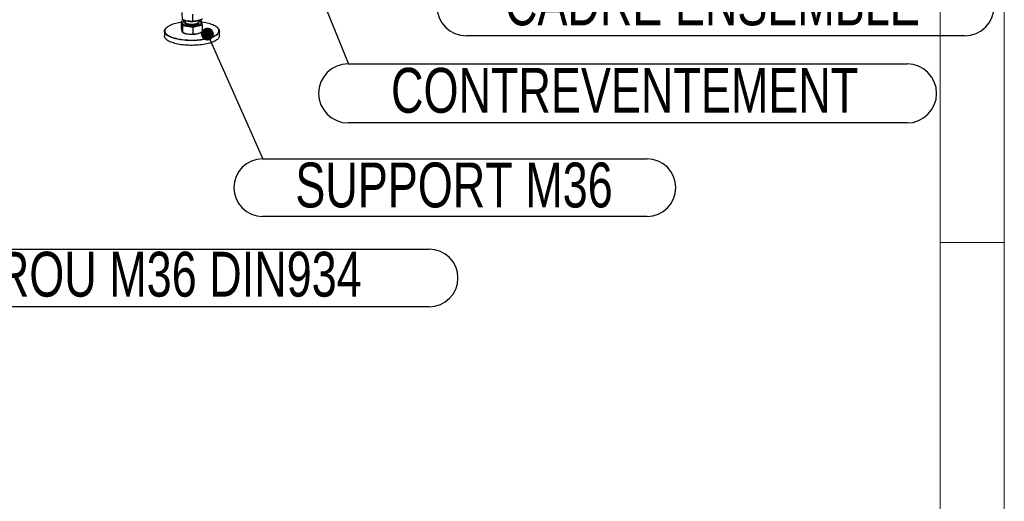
# Model space of a CAD drawing. Header units: millimetres. Extents: x 5 to 589, y 5 to 415.
# Tile 88 of 106: x 512 to 589, y 240 to 277. Entities that reach past the tile are written whole.
import ezdxf

# ---------------------------------------------------------------- set-up
doc = ezdxf.new("R2010")
doc.units = ezdxf.units.MM
doc.layers.add('NOTES', color=6, linetype='Continuous')
doc.layers.add('TRAIT-FORT', color=4, linetype='Continuous', lineweight=25)
doc.styles.add('SLDTEXTSTYLE0', font='TXT', dxfattribs={"width": 0.75})
doc.dimstyles.new('SLDDIMSTYLE3', dxfattribs={"dimtxt": 0.18, "dimasz": 1, "dimexe": 0, "dimexo": 0.0625, "dimgap": 0, "dimtad": 0, "dimtih": 1, "dimtoh": 1, "dimdec": 0, "dimrnd": 1e-09, "dimzin": 0, "dimdsep": 46, "dimtxsty": 'Standard', "dimblk1": 'DOT', "dimblk2": 'DOT', "dimsah": 1, "dimcen": 0.09, "dimadec": 0, "dimazin": 0, "dimtfac": 1, "dimtdec": 0, "dimtofl": 0, "dimtmove": 0, "dimatfit": 3, "dimldrblk": 'DOT', "dimfxl": 1, "dimfrac": 2, "dimtolj": 1, "dimtzin": 0, "dimarcsym": 0})

# ---------------------------------------------------------------- blocks, each defined once
blk = doc.blocks.new('SW_NOTE_36')
at = {"layer": 'NOTES', "color": 0}
for p, q in [((0, -0.045), (38.882, -0.045)), ((38.882, -4.662), (0, -4.662))]:
    blk.add_line(p, q, dxfattribs=at)
for centre, start, end in [((0, -2.353), 90, 270), ((38.882, -2.353), 270, 90)]:
    blk.add_arc(centre, 2.309, start, end, dxfattribs=at)
at = {"layer": 'NOTES', "color": 0, "insert": (19.19, -0.347), "char_height": 3.5, "attachment_point": 2, "style": 'SLDTEXTSTYLE0'}
blk.add_mtext('CADRE ENSEMBLE', dxfattribs=at)
blk = doc.blocks.new('SW_NOTE_37')
at = {"layer": 'NOTES', "color": 0}
for p, q in [((0, -0.045), (43.621, -0.045)), ((43.621, -4.662), (0, -4.662))]:
    blk.add_line(p, q, dxfattribs=at)
for centre, start, end in [((0, -2.353), 90, 270), ((43.621, -2.353), 270, 90)]:
    blk.add_arc(centre, 2.309, start, end, dxfattribs=at)
at = {"layer": 'NOTES', "color": 0, "insert": (21.58, -0.363), "char_height": 3.5, "attachment_point": 2, "style": 'SLDTEXTSTYLE0'}
blk.add_mtext('CONTREVENTEMENT', dxfattribs=at)
blk = doc.blocks.new('_DOT')
at = {"color": 0, "linetype": 'ByBlock', "lineweight": -2}
blk.add_line((-0.5, 0), (-1, 0), dxfattribs=at)
at = {"color": 0, "linetype": 'ByBlock', "const_width": 0.5}
blk.add_lwpolyline([(-0.25, 0, 1), (0.25, 0, 1)], format="xyb", close=True, dxfattribs=at)
blk = doc.blocks.new('SW_NOTE_38')
at = {"layer": 'NOTES', "color": 0}
for p, q in [((0, -0.045), (30.012, -0.045)), ((30.012, -4.54), (0, -4.54))]:
    blk.add_line(p, q, dxfattribs=at)
for centre, start, end in [((0, -2.292), 90, 270), ((30.012, -2.292), 270, 90)]:
    blk.add_arc(centre, 2.248, start, end, dxfattribs=at)
at = {"layer": 'NOTES', "color": 0, "insert": (14.943, -0.338), "char_height": 3.5, "attachment_point": 2, "style": 'SLDTEXTSTYLE0'}
blk.add_mtext('SUPPORT M36', dxfattribs=at)
blk = doc.blocks.new('SW_NOTE_39')
at = {"layer": 'NOTES', "color": 0}
for p, q in [((0, -0.045), (43.621, -0.045)), ((43.621, -4.54), (0, -4.54))]:
    blk.add_line(p, q, dxfattribs=at)
for centre, start, end in [((0, -2.292), 90, 270), ((43.621, -2.292), 270, 90)]:
    blk.add_arc(centre, 2.248, start, end, dxfattribs=at)
at = {"layer": 'NOTES', "color": 0, "insert": (21.678, -0.251), "char_height": 3.5, "attachment_point": 2, "style": 'SLDTEXTSTYLE0'}
blk.add_mtext('ECROU M36 DIN934', dxfattribs=at)

msp = doc.modelspace()

# ---------------------------------------------------------------- linework, layer by layer
at = {"color": 7, "linetype": 'Continuous', "lineweight": 18}
for p, q in [((589, 5), (589, 415)), ((584, 10), (584, 410)), ((584, 260), (589, 260))]:
    msp.add_line(p, q, dxfattribs=at)
at = {"layer": 'TRAIT-FORT', "color": 4, "linetype": 'Continuous', "lineweight": 25}
for p, q in [((524.84269, 277.38671), (524.84016, 277.95266)), ((525.66701, 277.26053), (525.6645, 277.82266)), ((523.61682, 276.77142), (523.59031, 276.748)), ((525.06501, 277.31763), (524.76072, 277.24281)), ((524.76072, 277.24281), (524.84471, 276.9346)), ((524.76072, 277.24281), (524.7631, 276.70994)), ((524.84471, 276.9346), (525.66903, 276.80842)), ((524.84471, 276.9346), (524.84709, 276.40173)), ((524.85488, 277.11874), (524.85491, 277.11337)), ((525.06986, 277.31629), (525.07036, 277.2047)), ((525.24067, 277.27972), (525.26929, 277.27511)), ((525.66903, 276.80842), (526.40937, 276.99046)), ((525.66903, 276.80842), (525.67141, 276.27556)), ((525.89937, 277.27792), (525.93243, 277.28356)), ((526.09892, 277.20929), (526.09841, 277.32272)), ((526.32538, 277.29867), (526.12412, 277.32947)), ((526.31518, 277.11989), (526.31516, 277.12526)), ((526.40937, 276.99046), (526.32538, 277.29867)), ((526.41175, 276.45759), (526.40937, 276.99046)), ((527.58299, 276.76583), (527.55627, 276.78902)), ((523.445, 276.48138), (523.44668, 276.10544)), ((524.90778, 276.37539), (524.97793, 276.34618)), ((526.19902, 276.35163), (526.22298, 276.36186)), ((527.73235, 276.12459), (527.73067, 276.50053))]:
    msp.add_line(p, q, dxfattribs=at)
at = {"layer": 'TRAIT-FORT', "color": 4, "linetype": 'Continuous', "lineweight": 25, "flags": 128}
for points in [[(523.47719, 276.35624), (523.45669, 276.4062), (523.44635, 276.45655), (523.44621, 276.50708), (523.45628, 276.55752), (523.4765, 276.60765), (523.50679, 276.65723), (523.54699, 276.70601), (523.59031, 276.748)], [(524.761, 277.17918), (524.70158, 277.16995), (524.57125, 277.14699), (524.44577, 277.12104), (524.32574, 277.09221), (524.21171, 277.06064), (524.10424, 277.02648), (524.00385, 276.98991), (523.911, 276.95108), (523.82614, 276.91018), (523.74967, 276.86742), (523.68197, 276.82299), (523.62334, 276.77711), (523.57408, 276.72999), (523.53441, 276.68186), (523.50453, 276.63295), (523.48458, 276.58349), (523.47464, 276.53372), (523.47478, 276.48387), (523.48499, 276.43418), (523.50522, 276.38489)], [(527.58299, 276.76583), (527.60356, 276.74724), (527.64892, 276.69933), (527.68445, 276.65042), (527.71, 276.60076), (527.72543, 276.55057), (527.73068, 276.5001), (527.72571, 276.44959), (527.71056, 276.39927), (527.68529, 276.34939), (527.65002, 276.30018), (527.60493, 276.25189), (527.55022, 276.20473), (527.48617, 276.15894), (527.41306, 276.11472), (527.33126, 276.07231), (527.24115, 276.03188), (527.14317, 275.99365), (527.03777, 275.95778), (526.92546, 275.92446), (526.80677, 275.89383), (526.68228, 275.86605), (526.55257, 275.84125), (526.41827, 275.81954), (526.28, 275.80104), (526.13844, 275.78582), (525.99426, 275.77396), (525.84814, 275.76552), (525.70077, 275.76054), (525.55287, 275.75903), (525.40514, 275.76102), (525.25828, 275.76648), (525.11298, 275.7754), (524.96995, 275.78772), (524.82987, 275.8034), (524.6934, 275.82235), (524.56118, 275.84449), (524.43387, 275.86971), (524.31205, 275.89789), (524.19631, 275.9289), (524.0872, 275.96259), (523.98524, 275.99879), (523.89092, 276.03734), (523.80469, 276.07805), (523.72695, 276.12073), (523.65809, 276.16517), (523.59841, 276.21116), (523.54822, 276.25849), (523.50775, 276.30693), (523.47719, 276.35624), (523.47719, 276.35624)], [(523.50522, 276.38489), (523.53537, 276.33623), (523.5753, 276.28844), (523.62482, 276.24175), (523.6837, 276.19637), (523.75165, 276.15252), (523.82835, 276.11041), (523.91343, 276.07024), (524.00649, 276.0322), (524.10709, 275.99648), (524.21474, 275.96325), (524.32894, 275.93265), (524.44913, 275.90485), (524.57475, 275.87996), (524.7052, 275.85812), (524.83986, 275.83942), (524.97807, 275.82395), (525.1192, 275.81179), (525.26255, 275.80299), (525.40746, 275.7976), (525.55322, 275.79565), (525.69915, 275.79713), (525.84455, 275.80205), (525.98872, 275.81038), (526.13098, 275.82208), (526.27066, 275.83709), (526.40708, 275.85535), (526.53959, 275.87677), (526.66757, 275.90124), (526.7904, 275.92865), (526.9075, 275.95886), (527.01831, 275.99174), (527.12231, 276.02713), (527.21899, 276.06486), (527.3079, 276.10474), (527.38861, 276.14659), (527.46074, 276.19022), (527.52394, 276.2354), (527.57791, 276.28193), (527.6224, 276.32958), (527.6572, 276.37813), (527.68213, 276.42735), (527.69709, 276.47699), (527.70199, 276.52683), (527.69681, 276.57663), (527.68158, 276.62615), (527.65638, 276.67515), (527.62132, 276.7234), (527.57656, 276.77067), (527.52233, 276.81674), (527.45888, 276.86138), (527.38651, 276.90439), (527.30557, 276.94555), (527.21645, 276.98468), (527.11956, 277.02158), (527.01537, 277.05607), (526.90438, 277.08801), (526.78712, 277.11722), (526.66414, 277.14359), (526.53603, 277.16696), (526.4034, 277.18725), (526.35394, 277.19387)], [(524.85491, 277.11337), (524.85498, 277.11034), (524.86128, 277.0809), (524.87775, 277.05196), (524.90414, 277.02392), (524.94009, 276.99719), (524.9851, 276.97214), (525.03853, 276.94911), (525.09963, 276.92843), (525.16754, 276.9104), (525.24132, 276.89526), (525.31992, 276.88323), (525.40224, 276.87448), (525.48713, 276.86912), (525.57339, 276.86724), (525.65982, 276.86886), (525.74519, 276.87396), (525.82832, 276.88247), (525.90803, 276.89426), (525.98321, 276.90917), (526.0528, 276.927), (526.11583, 276.94749), (526.1714, 276.97035), (526.21874, 276.99527), (526.25719, 277.02189), (526.2862, 277.04984), (526.30537, 277.07872), (526.31442, 277.10814), (526.31518, 277.11989)], [(525.06995, 277.29672), (525.02547, 277.28), (524.97392, 277.25606), (524.93095, 277.23025), (524.89716, 277.20292), (524.87303, 277.17445), (524.8589, 277.14524), (524.85495, 277.11571), (524.86126, 277.08627), (524.87772, 277.05733), (524.90412, 277.02929), (524.94007, 277.00256), (524.98508, 276.97751), (525.0385, 276.95448), (525.0996, 276.93381), (525.16752, 276.91577), (525.24129, 276.90063), (525.31989, 276.8886), (525.40221, 276.87985), (525.4871, 276.87449), (525.57337, 276.87261), (525.65979, 276.87423), (525.74517, 276.87933), (525.8283, 276.88784), (525.90801, 276.89963), (525.98319, 276.91454), (526.05278, 276.93237), (526.1158, 276.95286), (526.17138, 276.97572), (526.21872, 277.00064), (526.25716, 277.02726), (526.28617, 277.05521), (526.30534, 277.08409), (526.3144, 277.11351), (526.31321, 277.14305), (526.30181, 277.1723), (526.28034, 277.20083), (526.24911, 277.22826), (526.20856, 277.2542), (526.15926, 277.27829), (526.1019, 277.30018), (526.09851, 277.30131)], [(525.07036, 277.2047), (525.07257, 277.18871), (525.08418, 277.16457), (525.10553, 277.14126), (525.1362, 277.11923), (525.17561, 277.09891), (525.22297, 277.08069), (525.27738, 277.06493), (525.33776, 277.05193), (525.40295, 277.04195), (525.47168, 277.03519), (525.54261, 277.03176), (525.61435, 277.03175), (525.68552, 277.03515), (525.75472, 277.0419), (525.82061, 277.05185), (525.88191, 277.06483), (525.93742, 277.08058), (525.98607, 277.09878), (526.0269, 277.11909), (526.05913, 277.14111), (526.08212, 277.16442), (526.09542, 277.18855), (526.09892, 277.20929)], [(525.07753, 277.17556), (525.07652, 277.17338), (525.07066, 277.14894), (525.0748, 277.12449), (525.08887, 277.10051), (525.1126, 277.07748), (525.14552, 277.05584), (525.187, 277.036), (525.23621, 277.01837), (525.29222, 277.00327), (525.35392, 276.99101), (525.42012, 276.98182), (525.48952, 276.97588), (525.56078, 276.9733), (525.63251, 276.97415), (525.70331, 276.97839), (525.77181, 276.98595), (525.83667, 276.99669), (525.89663, 277.01038), (525.95053, 277.02677), (525.9973, 277.04554), (526.03605, 277.06632), (526.06602, 277.0887), (526.08662, 277.11226), (526.09746, 277.13652), (526.09832, 277.16103), (526.09201, 277.18009)], [(527.73235, 276.12459), (527.73115, 276.09889), (527.72108, 276.04845), (527.70086, 275.99832), (527.67057, 275.94874), (527.63037, 275.89996), (527.58044, 275.85221), (527.52103, 275.80571), (527.4524, 275.76068), (527.37491, 275.71734), (527.2889, 275.67589), (527.1948, 275.63654), (527.09304, 275.59946), (526.98412, 275.56485), (526.86856, 275.53285), (526.7469, 275.50363), (526.61972, 275.47733), (526.48763, 275.45406), (526.35127, 275.43394), (526.21127, 275.41707), (526.06832, 275.40352), (525.92308, 275.39337), (525.77625, 275.38665), (525.62853, 275.38341), (525.48062, 275.38365), (525.33323, 275.38737), (525.18707, 275.39457), (525.04282, 275.40519), (524.90118, 275.4192), (524.76282, 275.43653), (524.6284, 275.45709), (524.49855, 275.48078), (524.37391, 275.5075), (524.25506, 275.53711), (524.14257, 275.56947), (524.03698, 275.60444), (523.93878, 275.64184), (523.84845, 275.68149), (523.76642, 275.72321), (523.69307, 275.7668), (523.62876, 275.81204), (523.5738, 275.85873), (523.52844, 275.90664), (523.4929, 275.95555), (523.46736, 276.00521), (523.45193, 276.0554), (523.44668, 276.10544)]]:
    msp.add_lwpolyline(points, dxfattribs=at)
at = {"layer": 'TRAIT-FORT', "color": 4, "linetype": 'Continuous', "lineweight": 25}
for centre, radius, start, end in [((525.57334, 279.22827), 1.97669, 261.1515129, 272.2245401), ((525.58997, 279.11897), 1.86686, 271.8449217, 279.5399296), ((525.42717, 277.49136), 1.23015, 248.5806071, 262.168414), ((525.57679, 278.35715), 2.10846, 261.3461967, 282.7431308), ((525.81236, 277.27514), 1.00119, 283.2524577, 292.7181764)]:
    msp.add_arc(centre, radius, start, end, dxfattribs=at)
for points, knots in [([(526.40735, 277.44257), (526.35798, 277.4199), (526.26448, 277.37696), (526.12691, 277.32834), (526.00477, 277.29609), (525.89145, 277.27596), (525.78152, 277.26385), (525.70642, 277.26167), (525.66701, 277.26053)], [0, 0, 0, 0, 0.20206835, 0.38269984, 0.55531458, 0.69299169, 0.83889419, 1, 1, 1, 1]), ([(524.7631, 276.70994), (524.77, 276.667), (524.7804, 276.60224), (524.7946, 276.53221), (524.80178, 276.50402), (524.80539, 276.48988)], [0, 0, 0, 0, 0.49525132, 0.7468182, 1, 1, 1, 1]), ([(525.66701, 277.26053), (525.61204, 277.25843), (525.50792, 277.25446), (525.35473, 277.26314), (525.21873, 277.28174), (525.09257, 277.30877), (524.97016, 277.3424), (524.88656, 277.37146), (524.84269, 277.38671)], [0, 0, 0, 0, 0.20206835, 0.38269984, 0.55531458, 0.69299169, 0.83889419, 1, 1, 1, 1]), ([(525.35828, 276.95265), (525.32893, 276.9578), (525.26848, 276.96842), (525.18917, 276.99191), (525.1217, 277.02107), (525.07229, 277.05516), (525.04908, 277.08601), (525.04179, 277.11112), (525.04234, 277.13557), (525.0516, 277.16074), (525.07146, 277.17836), (525.07866, 277.18475)], [0, 0, 0, 0, 0.12215309, 0.25162311, 0.38647571, 0.52419007, 0.66190443, 0.72940804, 0.79693017, 0.92640018, 1, 1, 1, 1]), ([(526.09479, 277.18749), (526.10548, 277.1756), (526.12154, 277.15775), (526.12812, 277.13288), (526.128, 277.10841), (526.11487, 277.07898), (526.08102, 277.04609), (526.03025, 277.01577), (525.96157, 276.98825), (525.87513, 276.96491), (525.77482, 276.94763), (525.68421, 276.93934), (525.61062, 276.93657), (525.53898, 276.93642), (525.45257, 276.94023), (525.38909, 276.94859), (525.35828, 276.95265)], [0, 0, 0, 0, 0.08562762, 0.12863441, 0.171653, 0.25413881, 0.33196298, 0.40978715, 0.49227296, 0.57818803, 0.66592634, 0.75366465, 0.79667143, 0.83969002, 0.92217583, 1, 1, 1, 1]), ([(524.80539, 276.48988), (524.81241, 276.46738), (524.82661, 276.42188), (524.84021, 276.4085), (524.84709, 276.40173)], [0, 0, 0, 0, 0.49451073, 1, 1, 1, 1]), ([(524.84709, 276.40173), (524.9141, 276.37357), (525.01514, 276.3311), (525.15384, 276.29167), (525.22424, 276.27903), (525.25954, 276.27269)], [0, 0, 0, 0, 0.49525132, 0.7468182, 1, 1, 1, 1]), ([(525.25954, 276.27269), (525.32859, 276.26544), (525.46822, 276.25078), (525.60319, 276.26724), (525.67141, 276.27556)], [0, 0, 0, 0, 0.49451073, 1, 1, 1, 1]), ([(525.67141, 276.27556), (525.73161, 276.27242), (525.82237, 276.26768), (525.94694, 276.28009), (526.01017, 276.29376), (526.04188, 276.30062)], [0, 0, 0, 0, 0.49525132, 0.7468182, 1, 1, 1, 1]), ([(526.04188, 276.30062), (526.10389, 276.31919), (526.22929, 276.35675), (526.35049, 276.42373), (526.41175, 276.45759)], [0, 0, 0, 0, 0.49451073, 1, 1, 1, 1])]:
    msp.add_open_spline(points, degree=3, knots=knots, dxfattribs=at)

# ---------------------------------------------------------------- block references
at = {"layer": 'NOTES', "color": 211}
for name, p in [('SW_NOTE_36', (547.02309, 280.79349)), ('SW_NOTE_37', (537.78858, 273.98911)), ('SW_NOTE_38', (531.10571, 266.57721)), ('SW_NOTE_39', (500.48603, 259.52982))]:
    msp.add_blockref(name, p, dxfattribs=at)

# ---------------------------------------------------------------- leaders
for points in [[(530.82592, 291.07673), (537.78858, 273.98911)], [(526.80373, 276.262), (531.10571, 266.57721)]]:
    msp.add_leader(points, dimstyle='SLDDIMSTYLE3', dxfattribs=at)

doc.saveas('drawing.dxf')
